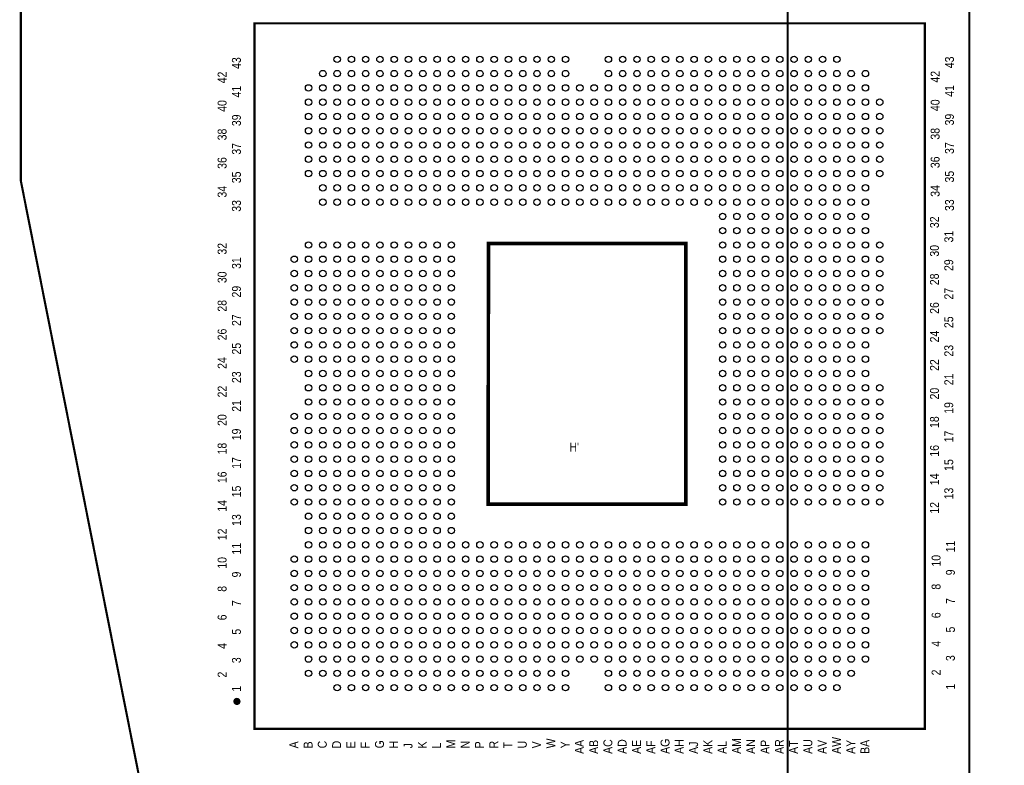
# Model space of a CAD drawing. Extents: x -11 to 330, y 0 to 334.
# Tile 7 of 16: x 105 to 176, y 59 to 113. Entities that reach past the tile are written whole.
import ezdxf

# ---------------------------------------------------------------- set-up
doc = ezdxf.new("R2010")
doc.units = 0
for name, color, linetype in [('BOARD_GEOMETRY_SILKSCREEN_TOP', 1, 'CONTINUOUS'), ('PACKAGE_GEOMETRY_SILKSCREEN_TOP', 3, 'CONTINUOUS'), ('PIN_TOP', 4, 'CONTINUOUS')]:
    doc.layers.add(name, color=color, linetype=linetype)

msp = doc.modelspace()

# ---------------------------------------------------------------- linework, layer by layer
at = {"layer": 'PACKAGE_GEOMETRY_SILKSCREEN_TOP'}
for points, const_width in [([(160.124648, 132.475986), (250.374658, 132.475986), (250.374658, 42.225976), (160.124648, 42.225976)], 0.1524), ([(173.047914, 87.35314), (173.047914, 123.55322), (118.647718, 123.55322), (118.647718, 116.33327), (105.557828, 116.33327), (105.557828, 101.08311), (115.647724, 50.253138), (173.047914, 50.253138)], 0.1524), ([(169.885614, 62.070742), (122.184414, 62.070742), (122.184414, 112.261142), (169.885614, 112.261142)], 0.1524), ([(152.883616, 78.05674), (152.883616, 96.59874), (138.837416, 96.59874), (138.812016, 78.05674)], 0.254)]:
    msp.add_lwpolyline(points, close=True, dxfattribs=dict(at, const_width=const_width))
msp.add_lwpolyline([(160.124648, 132.475986), (250.374658, 132.475986), (250.374658, 42.225976), (160.124648, 42.225976)], close=True, dxfattribs=at)
at = {"layer": 'PACKAGE_GEOMETRY_SILKSCREEN_TOP', "const_width": 0.249936}
msp.add_lwpolyline([(120.939814, 64.151002, 1), (120.939814, 63.890906, 1)], format="xyb", close=True, dxfattribs=at)
at = {"layer": 'PIN_TOP'}
for centre in [(128.067816, 109.70514), (129.083816, 109.70514), (130.099816, 109.70514), (131.115816, 109.70514), (132.131816, 109.70514), (133.147816, 109.70514), (134.163816, 109.70514), (135.179816, 109.70514), (136.195816, 109.70514), (137.211816, 109.70514), (138.227816, 109.70514), (139.243816, 109.70514), (140.259816, 109.70514), (141.275816, 109.70514), (142.291816, 109.70514), (143.307816, 109.70514), (144.323816, 109.70514), (147.371816, 109.70514), (148.387816, 109.70514), (149.403816, 109.70514), (150.419816, 109.70514), (151.435816, 109.70514), (152.451816, 109.70514), (153.467816, 109.70514), (154.483816, 109.70514), (155.499816, 109.70514), (156.515816, 109.70514), (157.531816, 109.70514), (158.547816, 109.70514), (159.563816, 109.70514), (160.579816, 109.70514), (161.595816, 109.70514), (162.611816, 109.70514), (163.627816, 109.70514), (127.051816, 108.68914), (128.067816, 108.68914), (129.083816, 108.68914), (130.099816, 108.68914), (131.115816, 108.68914), (132.131816, 108.68914), (133.147816, 108.68914), (134.163816, 108.68914), (135.179816, 108.68914), (136.195816, 108.68914), (137.211816, 108.68914), (138.227816, 108.68914), (139.243816, 108.68914), (140.259816, 108.68914), (141.275816, 108.68914), (142.291816, 108.68914), (143.307816, 108.68914), (144.323816, 108.68914), (147.371816, 108.68914), (148.387816, 108.68914), (149.403816, 108.68914), (150.419816, 108.68914), (151.435816, 108.68914), (152.451816, 108.68914), (153.467816, 108.68914), (154.483816, 108.68914), (155.499816, 108.68914), (156.515816, 108.68914), (157.531816, 108.68914), (158.547816, 108.68914), (159.563816, 108.68914), (160.579816, 108.68914), (161.595816, 108.68914), (162.611816, 108.68914), (163.627816, 108.68914), (164.643816, 108.68914), (165.659816, 108.68914), (126.035816, 107.67314), (127.051816, 107.67314), (128.067816, 107.67314), (129.083816, 107.67314), (130.099816, 107.67314), (131.115816, 107.67314), (132.131816, 107.67314), (133.147816, 107.67314), (134.163816, 107.67314), (135.179816, 107.67314), (136.195816, 107.67314), (137.211816, 107.67314), (138.227816, 107.67314), (139.243816, 107.67314), (140.259816, 107.67314), (141.275816, 107.67314), (142.291816, 107.67314), (143.307816, 107.67314), (144.323816, 107.67314), (145.339816, 107.67314), (146.355816, 107.67314), (147.371816, 107.67314), (148.387816, 107.67314), (149.403816, 107.67314), (150.419816, 107.67314), (151.435816, 107.67314), (152.451816, 107.67314), (153.467816, 107.67314), (154.483816, 107.67314), (155.499816, 107.67314), (156.515816, 107.67314), (157.531816, 107.67314), (158.547816, 107.67314), (159.563816, 107.67314), (160.579816, 107.67314), (161.595816, 107.67314), (162.611816, 107.67314), (163.627816, 107.67314), (164.643816, 107.67314), (165.659816, 107.67314), (126.035816, 106.65714), (127.051816, 106.65714), (128.067816, 106.65714), (129.083816, 106.65714), (130.099816, 106.65714), (131.115816, 106.65714), (132.131816, 106.65714), (133.147816, 106.65714), (134.163816, 106.65714), (135.179816, 106.65714), (136.195816, 106.65714), (137.211816, 106.65714), (138.227816, 106.65714), (139.243816, 106.65714), (140.259816, 106.65714), (141.275816, 106.65714), (142.291816, 106.65714), (143.307816, 106.65714), (144.323816, 106.65714), (145.339816, 106.65714), (146.355816, 106.65714), (147.371816, 106.65714), (148.387816, 106.65714), (149.403816, 106.65714), (150.419816, 106.65714), (151.435816, 106.65714), (152.451816, 106.65714), (153.467816, 106.65714), (154.483816, 106.65714), (155.499816, 106.65714), (156.515816, 106.65714), (157.531816, 106.65714), (158.547816, 106.65714), (159.563816, 106.65714), (160.579816, 106.65714), (161.595816, 106.65714), (162.611816, 106.65714), (163.627816, 106.65714), (164.643816, 106.65714), (165.659816, 106.65714), (166.675816, 106.65714), (126.035816, 105.64114), (127.051816, 105.64114), (128.067816, 105.64114), (129.083816, 105.64114), (130.099816, 105.64114), (131.115816, 105.64114), (132.131816, 105.64114), (133.147816, 105.64114), (134.163816, 105.64114), (135.179816, 105.64114), (136.195816, 105.64114), (137.211816, 105.64114), (138.227816, 105.64114), (139.243816, 105.64114), (140.259816, 105.64114), (141.275816, 105.64114), (142.291816, 105.64114), (143.307816, 105.64114), (144.323816, 105.64114), (145.339816, 105.64114), (146.355816, 105.64114), (147.371816, 105.64114), (148.387816, 105.64114), (149.403816, 105.64114), (150.419816, 105.64114), (151.435816, 105.64114), (152.451816, 105.64114), (153.467816, 105.64114), (154.483816, 105.64114), (155.499816, 105.64114), (156.515816, 105.64114), (157.531816, 105.64114), (158.547816, 105.64114), (159.563816, 105.64114), (160.579816, 105.64114), (161.595816, 105.64114), (162.611816, 105.64114), (163.627816, 105.64114), (164.643816, 105.64114), (165.659816, 105.64114), (166.675816, 105.64114), (126.035816, 104.62514), (127.051816, 104.62514), (128.067816, 104.62514), (129.083816, 104.62514), (130.099816, 104.62514), (131.115816, 104.62514), (132.131816, 104.62514), (133.147816, 104.62514), (134.163816, 104.62514), (135.179816, 104.62514), (136.195816, 104.62514), (137.211816, 104.62514), (138.227816, 104.62514), (139.243816, 104.62514), (140.259816, 104.62514), (141.275816, 104.62514), (142.291816, 104.62514), (143.307816, 104.62514), (144.323816, 104.62514), (145.339816, 104.62514), (146.355816, 104.62514), (147.371816, 104.62514), (148.387816, 104.62514), (149.403816, 104.62514), (150.419816, 104.62514), (151.435816, 104.62514), (152.451816, 104.62514), (153.467816, 104.62514), (154.483816, 104.62514), (155.499816, 104.62514), (156.515816, 104.62514), (157.531816, 104.62514), (158.547816, 104.62514), (159.563816, 104.62514), (160.579816, 104.62514), (161.595816, 104.62514), (162.611816, 104.62514), (163.627816, 104.62514), (164.643816, 104.62514), (165.659816, 104.62514), (166.675816, 104.62514), (126.035816, 103.60914), (127.051816, 103.60914), (128.067816, 103.60914), (129.083816, 103.60914), (130.099816, 103.60914), (131.115816, 103.60914), (132.131816, 103.60914), (133.147816, 103.60914), (134.163816, 103.60914), (135.179816, 103.60914), (136.195816, 103.60914), (137.211816, 103.60914), (138.227816, 103.60914), (139.243816, 103.60914), (140.259816, 103.60914), (141.275816, 103.60914), (142.291816, 103.60914), (143.307816, 103.60914), (144.323816, 103.60914), (145.339816, 103.60914), (146.355816, 103.60914), (147.371816, 103.60914), (148.387816, 103.60914), (149.403816, 103.60914), (150.419816, 103.60914), (151.435816, 103.60914), (152.451816, 103.60914), (153.467816, 103.60914), (154.483816, 103.60914), (155.499816, 103.60914), (156.515816, 103.60914), (157.531816, 103.60914), (158.547816, 103.60914), (159.563816, 103.60914), (160.579816, 103.60914), (161.595816, 103.60914), (162.611816, 103.60914), (163.627816, 103.60914), (164.643816, 103.60914), (165.659816, 103.60914), (166.675816, 103.60914), (126.035816, 102.59314), (127.051816, 102.59314), (128.067816, 102.59314), (129.083816, 102.59314), (130.099816, 102.59314), (131.115816, 102.59314), (132.131816, 102.59314), (133.147816, 102.59314), (134.163816, 102.59314), (135.179816, 102.59314), (136.195816, 102.59314), (137.211816, 102.59314), (138.227816, 102.59314), (139.243816, 102.59314), (140.259816, 102.59314), (141.275816, 102.59314), (142.291816, 102.59314), (143.307816, 102.59314), (144.323816, 102.59314), (145.339816, 102.59314), (146.355816, 102.59314), (147.371816, 102.59314), (148.387816, 102.59314), (149.403816, 102.59314), (150.419816, 102.59314), (151.435816, 102.59314), (152.451816, 102.59314), (153.467816, 102.59314), (154.483816, 102.59314), (155.499816, 102.59314), (156.515816, 102.59314), (157.531816, 102.59314), (158.547816, 102.59314), (159.563816, 102.59314), (160.579816, 102.59314), (161.595816, 102.59314), (162.611816, 102.59314), (163.627816, 102.59314), (164.643816, 102.59314), (165.659816, 102.59314), (166.675816, 102.59314), (126.035816, 101.57714), (127.051816, 101.57714), (128.067816, 101.57714), (129.083816, 101.57714), (130.099816, 101.57714), (131.115816, 101.57714), (132.131816, 101.57714), (133.147816, 101.57714), (134.163816, 101.57714), (135.179816, 101.57714), (136.195816, 101.57714), (137.211816, 101.57714), (138.227816, 101.57714), (139.243816, 101.57714), (140.259816, 101.57714), (141.275816, 101.57714), (142.291816, 101.57714), (143.307816, 101.57714), (144.323816, 101.57714), (145.339816, 101.57714), (146.355816, 101.57714), (147.371816, 101.57714), (148.387816, 101.57714), (149.403816, 101.57714), (150.419816, 101.57714), (151.435816, 101.57714), (152.451816, 101.57714), (153.467816, 101.57714), (154.483816, 101.57714), (155.499816, 101.57714), (156.515816, 101.57714), (157.531816, 101.57714), (158.547816, 101.57714), (159.563816, 101.57714), (160.579816, 101.57714), (161.595816, 101.57714), (162.611816, 101.57714), (163.627816, 101.57714), (164.643816, 101.57714), (165.659816, 101.57714), (166.675816, 101.57714), (127.051816, 100.56114), (128.067816, 100.56114), (129.083816, 100.56114), (130.099816, 100.56114), (131.115816, 100.56114), (132.131816, 100.56114), (133.147816, 100.56114), (134.163816, 100.56114), (135.179816, 100.56114), (136.195816, 100.56114), (137.211816, 100.56114), (138.227816, 100.56114), (139.243816, 100.56114), (140.259816, 100.56114), (141.275816, 100.56114), (142.291816, 100.56114), (143.307816, 100.56114), (144.323816, 100.56114), (145.339816, 100.56114), (146.355816, 100.56114), (147.371816, 100.56114), (148.387816, 100.56114), (149.403816, 100.56114), (150.419816, 100.56114), (151.435816, 100.56114), (152.451816, 100.56114), (153.467816, 100.56114), (154.483816, 100.56114), (155.499816, 100.56114), (156.515816, 100.56114), (157.531816, 100.56114), (158.547816, 100.56114), (159.563816, 100.56114), (160.579816, 100.56114), (161.595816, 100.56114), (162.611816, 100.56114), (163.627816, 100.56114), (164.643816, 100.56114), (165.659816, 100.56114), (127.051816, 99.54514), (128.067816, 99.54514), (129.083816, 99.54514), (130.099816, 99.54514), (131.115816, 99.54514), (132.131816, 99.54514), (133.147816, 99.54514), (134.163816, 99.54514), (135.179816, 99.54514), (136.195816, 99.54514), (137.211816, 99.54514), (138.227816, 99.54514), (139.243816, 99.54514), (140.259816, 99.54514), (141.275816, 99.54514), (142.291816, 99.54514), (143.307816, 99.54514), (144.323816, 99.54514), (145.339816, 99.54514), (146.355816, 99.54514), (147.371816, 99.54514), (148.387816, 99.54514), (149.403816, 99.54514), (150.419816, 99.54514), (151.435816, 99.54514), (152.451816, 99.54514), (153.467816, 99.54514), (154.483816, 99.54514), (155.499816, 99.54514), (156.515816, 99.54514), (157.531816, 99.54514), (158.547816, 99.54514), (159.563816, 99.54514), (160.579816, 99.54514), (161.595816, 99.54514), (162.611816, 99.54514), (163.627816, 99.54514), (164.643816, 99.54514), (165.659816, 99.54514), (155.499816, 98.52914), (156.515816, 98.52914), (157.531816, 98.52914), (158.547816, 98.52914), (159.563816, 98.52914), (160.579816, 98.52914), (161.595816, 98.52914), (162.611816, 98.52914), (163.627816, 98.52914), (164.643816, 98.52914), (165.659816, 98.52914), (155.499816, 97.51314), (156.515816, 97.51314), (157.531816, 97.51314), (158.547816, 97.51314), (159.563816, 97.51314), (160.579816, 97.51314), (161.595816, 97.51314), (162.611816, 97.51314), (163.627816, 97.51314), (164.643816, 97.51314), (165.659816, 97.51314), (126.035816, 96.49714), (127.051816, 96.49714), (128.067816, 96.49714), (129.083816, 96.49714), (130.099816, 96.49714), (131.115816, 96.49714), (132.131816, 96.49714), (133.147816, 96.49714), (134.163816, 96.49714), (135.179816, 96.49714), (136.195816, 96.49714), (155.499816, 96.49714), (156.515816, 96.49714), (157.531816, 96.49714), (158.547816, 96.49714), (159.563816, 96.49714), (160.579816, 96.49714), (161.595816, 96.49714), (162.611816, 96.49714), (163.627816, 96.49714), (164.643816, 96.49714), (165.659816, 96.49714), (166.675816, 96.49714), (125.019816, 95.48114), (126.035816, 95.48114), (127.051816, 95.48114), (128.067816, 95.48114), (129.083816, 95.48114), (130.099816, 95.48114), (131.115816, 95.48114), (132.131816, 95.48114), (133.147816, 95.48114), (134.163816, 95.48114), (135.179816, 95.48114), (136.195816, 95.48114), (155.499816, 95.48114), (156.515816, 95.48114), (157.531816, 95.48114), (158.547816, 95.48114), (159.563816, 95.48114), (160.579816, 95.48114), (161.595816, 95.48114), (162.611816, 95.48114), (163.627816, 95.48114), (164.643816, 95.48114), (165.659816, 95.48114), (166.675816, 95.48114), (125.019816, 94.46514), (126.035816, 94.46514), (127.051816, 94.46514), (128.067816, 94.46514), (129.083816, 94.46514), (130.099816, 94.46514), (131.115816, 94.46514), (132.131816, 94.46514), (133.147816, 94.46514), (134.163816, 94.46514), (135.179816, 94.46514), (136.195816, 94.46514), (155.499816, 94.46514), (156.515816, 94.46514), (157.531816, 94.46514), (158.547816, 94.46514), (159.563816, 94.46514), (160.579816, 94.46514), (161.595816, 94.46514), (162.611816, 94.46514), (163.627816, 94.46514), (164.643816, 94.46514), (165.659816, 94.46514), (166.675816, 94.46514), (125.019816, 93.44914), (126.035816, 93.44914), (127.051816, 93.44914), (128.067816, 93.44914), (129.083816, 93.44914), (130.099816, 93.44914), (131.115816, 93.44914), (132.131816, 93.44914), (133.147816, 93.44914), (134.163816, 93.44914), (135.179816, 93.44914), (136.195816, 93.44914), (155.499816, 93.44914), (156.515816, 93.44914), (157.531816, 93.44914), (158.547816, 93.44914), (159.563816, 93.44914), (160.579816, 93.44914), (161.595816, 93.44914), (162.611816, 93.44914), (163.627816, 93.44914), (164.643816, 93.44914), (165.659816, 93.44914), (166.675816, 93.44914), (125.019816, 92.43314), (126.035816, 92.43314), (127.051816, 92.43314), (128.067816, 92.43314), (129.083816, 92.43314), (130.099816, 92.43314), (131.115816, 92.43314), (132.131816, 92.43314), (133.147816, 92.43314), (134.163816, 92.43314), (135.179816, 92.43314), (136.195816, 92.43314), (155.499816, 92.43314), (156.515816, 92.43314), (157.531816, 92.43314), (158.547816, 92.43314), (159.563816, 92.43314), (160.579816, 92.43314), (161.595816, 92.43314), (162.611816, 92.43314), (163.627816, 92.43314), (164.643816, 92.43314), (165.659816, 92.43314), (166.675816, 92.43314), (125.019816, 91.41714), (126.035816, 91.41714), (127.051816, 91.41714), (128.067816, 91.41714), (129.083816, 91.41714), (130.099816, 91.41714), (131.115816, 91.41714), (132.131816, 91.41714), (133.147816, 91.41714), (134.163816, 91.41714), (135.179816, 91.41714), (136.195816, 91.41714), (155.499816, 91.41714), (156.515816, 91.41714), (157.531816, 91.41714), (158.547816, 91.41714), (159.563816, 91.41714), (160.579816, 91.41714), (161.595816, 91.41714), (162.611816, 91.41714), (163.627816, 91.41714), (164.643816, 91.41714), (165.659816, 91.41714), (166.675816, 91.41714), (125.019816, 90.40114), (126.035816, 90.40114), (127.051816, 90.40114), (128.067816, 90.40114), (129.083816, 90.40114), (130.099816, 90.40114), (131.115816, 90.40114), (132.131816, 90.40114), (133.147816, 90.40114), (134.163816, 90.40114), (135.179816, 90.40114), (136.195816, 90.40114), (155.499816, 90.40114), (156.515816, 90.40114), (157.531816, 90.40114), (158.547816, 90.40114), (159.563816, 90.40114), (160.579816, 90.40114), (161.595816, 90.40114), (162.611816, 90.40114), (163.627816, 90.40114), (164.643816, 90.40114), (165.659816, 90.40114), (166.675816, 90.40114), (125.019816, 89.38514), (126.035816, 89.38514), (127.051816, 89.38514), (128.067816, 89.38514), (129.083816, 89.38514), (130.099816, 89.38514), (131.115816, 89.38514), (132.131816, 89.38514), (133.147816, 89.38514), (134.163816, 89.38514), (135.179816, 89.38514), (136.195816, 89.38514), (155.499816, 89.38514), (156.515816, 89.38514), (157.531816, 89.38514), (158.547816, 89.38514), (159.563816, 89.38514), (160.579816, 89.38514), (161.595816, 89.38514), (162.611816, 89.38514), (163.627816, 89.38514), (164.643816, 89.38514), (165.659816, 89.38514), (125.019816, 88.36914), (126.035816, 88.36914), (127.051816, 88.36914), (128.067816, 88.36914), (129.083816, 88.36914), (130.099816, 88.36914), (131.115816, 88.36914), (132.131816, 88.36914), (133.147816, 88.36914), (134.163816, 88.36914), (135.179816, 88.36914), (136.195816, 88.36914), (155.499816, 88.36914), (156.515816, 88.36914), (157.531816, 88.36914), (158.547816, 88.36914), (159.563816, 88.36914), (160.579816, 88.36914), (161.595816, 88.36914), (162.611816, 88.36914), (163.627816, 88.36914), (164.643816, 88.36914), (165.659816, 88.36914), (126.035816, 87.35314), (127.051816, 87.35314), (128.067816, 87.35314), (129.083816, 87.35314), (130.099816, 87.35314), (131.115816, 87.35314), (132.131816, 87.35314), (133.147816, 87.35314), (134.163816, 87.35314), (135.179816, 87.35314), (136.195816, 87.35314), (155.499816, 87.35314), (156.515816, 87.35314), (157.531816, 87.35314), (158.547816, 87.35314), (159.563816, 87.35314), (160.579816, 87.35314), (161.595816, 87.35314), (162.611816, 87.35314), (163.627816, 87.35314), (164.643816, 87.35314), (165.659816, 87.35314), (126.035816, 86.33714), (127.051816, 86.33714), (128.067816, 86.33714), (129.083816, 86.33714), (130.099816, 86.33714), (131.115816, 86.33714), (132.131816, 86.33714), (133.147816, 86.33714), (134.163816, 86.33714), (135.179816, 86.33714), (136.195816, 86.33714), (155.499816, 86.33714), (156.515816, 86.33714), (157.531816, 86.33714), (158.547816, 86.33714), (159.563816, 86.33714), (160.579816, 86.33714), (161.595816, 86.33714), (162.611816, 86.33714), (163.627816, 86.33714), (164.643816, 86.33714), (165.659816, 86.33714), (166.675816, 86.33714), (126.035816, 85.32114), (127.051816, 85.32114), (128.067816, 85.32114), (129.083816, 85.32114), (130.099816, 85.32114), (131.115816, 85.32114), (132.131816, 85.32114), (133.147816, 85.32114), (134.163816, 85.32114), (135.179816, 85.32114), (136.195816, 85.32114), (155.499816, 85.32114), (156.515816, 85.32114), (157.531816, 85.32114), (158.547816, 85.32114), (159.563816, 85.32114), (160.579816, 85.32114), (161.595816, 85.32114), (162.611816, 85.32114), (163.627816, 85.32114), (164.643816, 85.32114), (165.659816, 85.32114), (166.675816, 85.32114), (125.019816, 84.30514), (126.035816, 84.30514), (127.051816, 84.30514), (128.067816, 84.30514), (129.083816, 84.30514), (130.099816, 84.30514), (131.115816, 84.30514), (132.131816, 84.30514), (133.147816, 84.30514), (134.163816, 84.30514), (135.179816, 84.30514), (136.195816, 84.30514), (155.499816, 84.30514), (156.515816, 84.30514), (157.531816, 84.30514), (158.547816, 84.30514), (159.563816, 84.30514), (160.579816, 84.30514), (161.595816, 84.30514), (162.611816, 84.30514), (163.627816, 84.30514), (164.643816, 84.30514), (165.659816, 84.30514), (166.675816, 84.30514), (125.019816, 83.28914), (126.035816, 83.28914), (127.051816, 83.28914), (128.067816, 83.28914), (129.083816, 83.28914), (130.099816, 83.28914), (131.115816, 83.28914), (132.131816, 83.28914), (133.147816, 83.28914), (134.163816, 83.28914), (135.179816, 83.28914), (136.195816, 83.28914), (155.499816, 83.28914), (156.515816, 83.28914), (157.531816, 83.28914), (158.547816, 83.28914), (159.563816, 83.28914), (160.579816, 83.28914), (161.595816, 83.28914), (162.611816, 83.28914), (163.627816, 83.28914), (164.643816, 83.28914), (165.659816, 83.28914), (166.675816, 83.28914), (125.019816, 82.27314), (126.035816, 82.27314), (127.051816, 82.27314), (128.067816, 82.27314), (129.083816, 82.27314), (130.099816, 82.27314), (131.115816, 82.27314), (132.131816, 82.27314), (133.147816, 82.27314), (134.163816, 82.27314), (135.179816, 82.27314), (136.195816, 82.27314), (155.499816, 82.27314), (156.515816, 82.27314), (157.531816, 82.27314), (158.547816, 82.27314), (159.563816, 82.27314), (160.579816, 82.27314), (161.595816, 82.27314), (162.611816, 82.27314), (163.627816, 82.27314), (164.643816, 82.27314), (165.659816, 82.27314), (166.675816, 82.27314), (125.019816, 81.25714), (126.035816, 81.25714), (127.051816, 81.25714), (128.067816, 81.25714), (129.083816, 81.25714), (130.099816, 81.25714), (131.115816, 81.25714), (132.131816, 81.25714), (133.147816, 81.25714), (134.163816, 81.25714), (135.179816, 81.25714), (136.195816, 81.25714), (155.499816, 81.25714), (156.515816, 81.25714), (157.531816, 81.25714), (158.547816, 81.25714), (159.563816, 81.25714), (160.579816, 81.25714), (161.595816, 81.25714), (162.611816, 81.25714), (163.627816, 81.25714), (164.643816, 81.25714), (165.659816, 81.25714), (166.675816, 81.25714), (125.019816, 80.24114), (126.035816, 80.24114), (127.051816, 80.24114), (128.067816, 80.24114), (129.083816, 80.24114), (130.099816, 80.24114), (131.115816, 80.24114), (132.131816, 80.24114), (133.147816, 80.24114), (134.163816, 80.24114), (135.179816, 80.24114), (136.195816, 80.24114), (155.499816, 80.24114), (156.515816, 80.24114), (157.531816, 80.24114), (158.547816, 80.24114), (159.563816, 80.24114), (160.579816, 80.24114), (161.595816, 80.24114), (162.611816, 80.24114), (163.627816, 80.24114), (164.643816, 80.24114), (165.659816, 80.24114), (166.675816, 80.24114), (125.019816, 79.22514), (126.035816, 79.22514), (127.051816, 79.22514), (128.067816, 79.22514), (129.083816, 79.22514), (130.099816, 79.22514), (131.115816, 79.22514), (132.131816, 79.22514), (133.147816, 79.22514), (134.163816, 79.22514), (135.179816, 79.22514), (136.195816, 79.22514), (155.499816, 79.22514), (156.515816, 79.22514), (157.531816, 79.22514), (158.547816, 79.22514), (159.563816, 79.22514), (160.579816, 79.22514), (161.595816, 79.22514), (162.611816, 79.22514), (163.627816, 79.22514), (164.643816, 79.22514), (165.659816, 79.22514), (166.675816, 79.22514), (125.019816, 78.20914), (126.035816, 78.20914), (127.051816, 78.20914), (128.067816, 78.20914), (129.083816, 78.20914), (130.099816, 78.20914), (131.115816, 78.20914), (132.131816, 78.20914), (133.147816, 78.20914), (134.163816, 78.20914), (135.179816, 78.20914), (136.195816, 78.20914), (155.499816, 78.20914), (156.515816, 78.20914), (157.531816, 78.20914), (158.547816, 78.20914), (159.563816, 78.20914), (160.579816, 78.20914), (161.595816, 78.20914), (162.611816, 78.20914), (163.627816, 78.20914), (164.643816, 78.20914), (165.659816, 78.20914), (166.675816, 78.20914), (126.035816, 77.19314), (127.051816, 77.19314), (128.067816, 77.19314), (129.083816, 77.19314), (130.099816, 77.19314), (131.115816, 77.19314), (132.131816, 77.19314), (133.147816, 77.19314), (134.163816, 77.19314), (135.179816, 77.19314), (136.195816, 77.19314), (126.035816, 76.17714), (127.051816, 76.17714), (128.067816, 76.17714), (129.083816, 76.17714), (130.099816, 76.17714), (131.115816, 76.17714), (132.131816, 76.17714), (133.147816, 76.17714), (134.163816, 76.17714), (135.179816, 76.17714), (136.195816, 76.17714), (126.035816, 75.16114), (127.051816, 75.16114), (128.067816, 75.16114), (129.083816, 75.16114), (130.099816, 75.16114), (131.115816, 75.16114), (132.131816, 75.16114), (133.147816, 75.16114), (134.163816, 75.16114), (135.179816, 75.16114), (136.195816, 75.16114), (137.211816, 75.16114), (138.227816, 75.16114), (139.243816, 75.16114), (140.259816, 75.16114), (141.275816, 75.16114), (142.291816, 75.16114), (143.307816, 75.16114), (144.323816, 75.16114), (145.339816, 75.16114), (146.355816, 75.16114), (147.371816, 75.16114), (148.387816, 75.16114), (149.403816, 75.16114), (150.419816, 75.16114), (151.435816, 75.16114), (152.451816, 75.16114), (153.467816, 75.16114), (154.483816, 75.16114), (155.499816, 75.16114), (156.515816, 75.16114), (157.531816, 75.16114), (158.547816, 75.16114), (159.563816, 75.16114), (160.579816, 75.16114), (161.595816, 75.16114), (162.611816, 75.16114), (163.627816, 75.16114), (164.643816, 75.16114), (165.659816, 75.16114), (125.019816, 74.14514), (126.035816, 74.14514), (127.051816, 74.14514), (128.067816, 74.14514), (129.083816, 74.14514), (130.099816, 74.14514), (131.115816, 74.14514), (132.131816, 74.14514), (133.147816, 74.14514), (134.163816, 74.14514), (135.179816, 74.14514), (136.195816, 74.14514), (137.211816, 74.14514), (138.227816, 74.14514), (139.243816, 74.14514), (140.259816, 74.14514), (141.275816, 74.14514), (142.291816, 74.14514), (143.307816, 74.14514), (144.323816, 74.14514), (145.339816, 74.14514), (146.355816, 74.14514), (147.371816, 74.14514), (148.387816, 74.14514), (149.403816, 74.14514), (150.419816, 74.14514), (151.435816, 74.14514), (152.451816, 74.14514), (153.467816, 74.14514), (154.483816, 74.14514), (155.499816, 74.14514), (156.515816, 74.14514), (157.531816, 74.14514), (158.547816, 74.14514), (159.563816, 74.14514), (160.579816, 74.14514), (161.595816, 74.14514), (162.611816, 74.14514), (163.627816, 74.14514), (164.643816, 74.14514), (165.659816, 74.14514), (125.019816, 73.12914), (126.035816, 73.12914), (127.051816, 73.12914), (128.067816, 73.12914), (129.083816, 73.12914), (130.099816, 73.12914), (131.115816, 73.12914), (132.131816, 73.12914), (133.147816, 73.12914), (134.163816, 73.12914), (135.179816, 73.12914), (136.195816, 73.12914), (137.211816, 73.12914), (138.227816, 73.12914), (139.243816, 73.12914), (140.259816, 73.12914), (141.275816, 73.12914), (142.291816, 73.12914), (143.307816, 73.12914), (144.323816, 73.12914), (145.339816, 73.12914), (146.355816, 73.12914), (147.371816, 73.12914), (148.387816, 73.12914), (149.403816, 73.12914), (150.419816, 73.12914), (151.435816, 73.12914), (152.451816, 73.12914), (153.467816, 73.12914), (154.483816, 73.12914), (155.499816, 73.12914), (156.515816, 73.12914), (157.531816, 73.12914), (158.547816, 73.12914), (159.563816, 73.12914), (160.579816, 73.12914), (161.595816, 73.12914), (162.611816, 73.12914), (163.627816, 73.12914), (164.643816, 73.12914), (165.659816, 73.12914), (125.019816, 72.11314), (126.035816, 72.11314), (127.051816, 72.11314), (128.067816, 72.11314), (129.083816, 72.11314), (130.099816, 72.11314), (131.115816, 72.11314), (132.131816, 72.11314), (133.147816, 72.11314), (134.163816, 72.11314), (135.179816, 72.11314), (136.195816, 72.11314), (137.211816, 72.11314), (138.227816, 72.11314), (139.243816, 72.11314), (140.259816, 72.11314), (141.275816, 72.11314), (142.291816, 72.11314), (143.307816, 72.11314), (144.323816, 72.11314), (145.339816, 72.11314), (146.355816, 72.11314), (147.371816, 72.11314), (148.387816, 72.11314), (149.403816, 72.11314), (150.419816, 72.11314), (151.435816, 72.11314), (152.451816, 72.11314), (153.467816, 72.11314), (154.483816, 72.11314), (155.499816, 72.11314), (156.515816, 72.11314), (157.531816, 72.11314), (158.547816, 72.11314), (159.563816, 72.11314), (160.579816, 72.11314), (161.595816, 72.11314), (162.611816, 72.11314), (163.627816, 72.11314), (164.643816, 72.11314), (165.659816, 72.11314), (125.019816, 71.09714), (126.035816, 71.09714), (127.051816, 71.09714), (128.067816, 71.09714), (129.083816, 71.09714), (130.099816, 71.09714), (131.115816, 71.09714), (132.131816, 71.09714), (133.147816, 71.09714), (134.163816, 71.09714), (135.179816, 71.09714), (136.195816, 71.09714), (137.211816, 71.09714), (138.227816, 71.09714), (139.243816, 71.09714), (140.259816, 71.09714), (141.275816, 71.09714), (142.291816, 71.09714), (143.307816, 71.09714), (144.323816, 71.09714), (145.339816, 71.09714), (146.355816, 71.09714), (147.371816, 71.09714), (148.387816, 71.09714), (149.403816, 71.09714), (150.419816, 71.09714), (151.435816, 71.09714), (152.451816, 71.09714), (153.467816, 71.09714), (154.483816, 71.09714), (155.499816, 71.09714), (156.515816, 71.09714), (157.531816, 71.09714), (158.547816, 71.09714), (159.563816, 71.09714), (160.579816, 71.09714), (161.595816, 71.09714), (162.611816, 71.09714), (163.627816, 71.09714), (164.643816, 71.09714), (165.659816, 71.09714), (125.019816, 70.08114), (126.035816, 70.08114), (127.051816, 70.08114), (128.067816, 70.08114), (129.083816, 70.08114), (130.099816, 70.08114), (131.115816, 70.08114), (132.131816, 70.08114), (133.147816, 70.08114), (134.163816, 70.08114), (135.179816, 70.08114), (136.195816, 70.08114), (137.211816, 70.08114), (138.227816, 70.08114), (139.243816, 70.08114), (140.259816, 70.08114), (141.275816, 70.08114), (142.291816, 70.08114), (143.307816, 70.08114), (144.323816, 70.08114), (145.339816, 70.08114), (146.355816, 70.08114), (147.371816, 70.08114), (148.387816, 70.08114), (149.403816, 70.08114), (150.419816, 70.08114), (151.435816, 70.08114), (152.451816, 70.08114), (153.467816, 70.08114), (154.483816, 70.08114), (155.499816, 70.08114), (156.515816, 70.08114), (157.531816, 70.08114), (158.547816, 70.08114), (159.563816, 70.08114), (160.579816, 70.08114), (161.595816, 70.08114), (162.611816, 70.08114), (163.627816, 70.08114), (164.643816, 70.08114), (165.659816, 70.08114), (125.019816, 69.06514), (126.035816, 69.06514), (127.051816, 69.06514), (128.067816, 69.06514), (129.083816, 69.06514), (130.099816, 69.06514), (131.115816, 69.06514), (132.131816, 69.06514), (133.147816, 69.06514), (134.163816, 69.06514), (135.179816, 69.06514), (136.195816, 69.06514), (137.211816, 69.06514), (138.227816, 69.06514), (139.243816, 69.06514), (140.259816, 69.06514), (141.275816, 69.06514), (142.291816, 69.06514), (143.307816, 69.06514), (144.323816, 69.06514), (145.339816, 69.06514), (146.355816, 69.06514), (147.371816, 69.06514), (148.387816, 69.06514), (149.403816, 69.06514), (150.419816, 69.06514), (151.435816, 69.06514), (152.451816, 69.06514), (153.467816, 69.06514), (154.483816, 69.06514), (155.499816, 69.06514), (156.515816, 69.06514), (157.531816, 69.06514), (158.547816, 69.06514), (159.563816, 69.06514), (160.579816, 69.06514), (161.595816, 69.06514), (162.611816, 69.06514), (163.627816, 69.06514), (164.643816, 69.06514), (165.659816, 69.06514), (125.019816, 68.04914), (126.035816, 68.04914), (127.051816, 68.04914), (128.067816, 68.04914), (129.083816, 68.04914), (130.099816, 68.04914), (131.115816, 68.04914), (132.131816, 68.04914), (133.147816, 68.04914), (134.163816, 68.04914), (135.179816, 68.04914), (136.195816, 68.04914), (137.211816, 68.04914), (138.227816, 68.04914), (139.243816, 68.04914), (140.259816, 68.04914), (141.275816, 68.04914), (142.291816, 68.04914), (143.307816, 68.04914), (144.323816, 68.04914), (145.339816, 68.04914), (146.355816, 68.04914), (147.371816, 68.04914), (148.387816, 68.04914), (149.403816, 68.04914), (150.419816, 68.04914), (151.435816, 68.04914), (152.451816, 68.04914), (153.467816, 68.04914), (154.483816, 68.04914), (155.499816, 68.04914), (156.515816, 68.04914), (157.531816, 68.04914), (158.547816, 68.04914), (159.563816, 68.04914), (160.579816, 68.04914), (161.595816, 68.04914), (162.611816, 68.04914), (163.627816, 68.04914), (164.643816, 68.04914), (165.659816, 68.04914), (126.035816, 67.03314), (127.051816, 67.03314), (128.067816, 67.03314), (129.083816, 67.03314), (130.099816, 67.03314), (131.115816, 67.03314), (132.131816, 67.03314), (133.147816, 67.03314), (134.163816, 67.03314), (135.179816, 67.03314), (136.195816, 67.03314), (137.211816, 67.03314), (138.227816, 67.03314), (139.243816, 67.03314), (140.259816, 67.03314), (141.275816, 67.03314), (142.291816, 67.03314), (143.307816, 67.03314), (144.323816, 67.03314), (145.339816, 67.03314), (146.355816, 67.03314), (147.371816, 67.03314), (148.387816, 67.03314), (149.403816, 67.03314), (150.419816, 67.03314), (151.435816, 67.03314), (152.451816, 67.03314), (153.467816, 67.03314), (154.483816, 67.03314), (155.499816, 67.03314), (156.515816, 67.03314), (157.531816, 67.03314), (158.547816, 67.03314), (159.563816, 67.03314), (160.579816, 67.03314), (161.595816, 67.03314), (162.611816, 67.03314), (163.627816, 67.03314), (164.643816, 67.03314), (165.659816, 67.03314), (126.035816, 66.01714), (127.051816, 66.01714), (128.067816, 66.01714), (129.083816, 66.01714), (130.099816, 66.01714), (131.115816, 66.01714), (132.131816, 66.01714), (133.147816, 66.01714), (134.163816, 66.01714), (135.179816, 66.01714), (136.195816, 66.01714), (137.211816, 66.01714), (138.227816, 66.01714), (139.243816, 66.01714), (140.259816, 66.01714), (141.275816, 66.01714), (142.291816, 66.01714), (143.307816, 66.01714), (144.323816, 66.01714), (147.371816, 66.01714), (148.387816, 66.01714), (149.403816, 66.01714), (150.419816, 66.01714), (151.435816, 66.01714), (152.451816, 66.01714), (153.467816, 66.01714), (154.483816, 66.01714), (155.499816, 66.01714), (156.515816, 66.01714), (157.531816, 66.01714), (158.547816, 66.01714), (159.563816, 66.01714), (160.579816, 66.01714), (161.595816, 66.01714), (162.611816, 66.01714), (163.627816, 66.01714), (164.643816, 66.01714), (128.067816, 65.00114), (129.083816, 65.00114), (130.099816, 65.00114), (131.115816, 65.00114), (132.131816, 65.00114), (133.147816, 65.00114), (134.163816, 65.00114), (135.179816, 65.00114), (136.195816, 65.00114), (137.211816, 65.00114), (138.227816, 65.00114), (139.243816, 65.00114), (140.259816, 65.00114), (141.275816, 65.00114), (142.291816, 65.00114), (143.307816, 65.00114), (144.323816, 65.00114), (147.371816, 65.00114), (148.387816, 65.00114), (149.403816, 65.00114), (150.419816, 65.00114), (151.435816, 65.00114), (152.451816, 65.00114), (153.467816, 65.00114), (154.483816, 65.00114), (155.499816, 65.00114), (156.515816, 65.00114), (157.531816, 65.00114), (158.547816, 65.00114), (159.563816, 65.00114), (160.579816, 65.00114), (161.595816, 65.00114), (162.611816, 65.00114), (163.627816, 65.00114)]:
    msp.add_circle(centre, 0.2286, dxfattribs=at)

# ---------------------------------------------------------------- texts
at = {"layer": 'BOARD_GEOMETRY_SILKSCREEN_TOP', "width": 0.88}
msp.add_text("H'", height=0.635, dxfattribs=at).set_placement((144.59712, 81.79816))
at = {"layer": 'PACKAGE_GEOMETRY_SILKSCREEN_TOP', "width": 0.88}
for s, p in [('43', (121.219976, 109.021118)), ('43', (171.955968, 109.071918)), ('42', (120.199912, 108.001054)), ('42', (170.935904, 108.052108)), ('41', (121.219976, 106.99115)), ('41', (171.955968, 107.04195)), ('40', (120.199912, 105.971086)), ('40', (170.935904, 106.02214)), ('39', (171.955968, 105.002076)), ('39', (121.219976, 104.951022)), ('38', (120.199912, 103.941118)), ('38', (170.935904, 103.991918)), ('37', (121.219976, 102.921054)), ('37', (171.955968, 102.972108)), ('36', (120.199912, 101.91115)), ('36', (170.935904, 101.96195)), ('35', (121.219976, 100.891086)), ('35', (171.955968, 100.94214)), ('34', (120.199912, 99.871022)), ('34', (170.935904, 99.922076)), ('33', (121.219976, 98.861118)), ('33', (171.955968, 98.911918)), ('32', (170.885866, 97.695004)), ('31', (171.904914, 96.67494)), ('32', (120.199912, 95.811086)), ('30', (170.885866, 95.665036)), ('31', (121.219976, 94.791022)), ('29', (171.904914, 94.644972)), ('30', (120.199912, 93.781118)), ('28', (170.885866, 93.635068)), ('29', (121.219976, 92.761054)), ('27', (171.904914, 92.615004)), ('28', (120.199912, 91.75115)), ('26', (170.885866, 91.59494)), ('27', (121.219976, 90.731086)), ('25', (171.904914, 90.585036)), ('26', (120.199912, 89.711022)), ('24', (170.885866, 89.564972)), ('25', (121.219976, 88.701118)), ('23', (171.904914, 88.555068)), ('24', (120.199912, 87.681054)), ('22', (170.885866, 87.535004)), ('23', (121.219976, 86.67115)), ('21', (171.904914, 86.51494)), ('22', (120.199912, 85.651086)), ('20', (170.885866, 85.505036)), ('21', (121.219976, 84.631022)), ('19', (171.904914, 84.484972)), ('20', (120.199912, 83.621118)), ('18', (170.885866, 83.475068)), ('19', (121.219976, 82.601054)), ('17', (171.904914, 82.455004)), ('18', (120.199912, 81.59115)), ('16', (170.885866, 81.43494)), ('17', (121.219976, 80.571086)), ('15', (171.904914, 80.425036)), ('16', (120.199912, 79.551022)), ('14', (170.885866, 79.404972)), ('15', (121.219976, 78.541118)), ('13', (171.904914, 78.395068)), ('14', (120.199912, 77.521054)), ('12', (170.885866, 77.375004)), ('13', (121.219976, 76.51115)), ('12', (120.199912, 75.491086)), ('11', (121.219976, 74.471022)), ('11', (172.023024, 74.622914)), ('10', (120.199912, 73.461118)), ('10', (171.00296, 73.61301)), ('9', (121.219976, 72.841104)), ('9', (172.023024, 72.992996)), ('8', (120.199912, 71.82104)), ('8', (171.00296, 71.972932)), ('7', (121.219976, 70.800976)), ('7', (172.023024, 70.953122)), ('6', (120.199912, 69.791072)), ('6', (171.00296, 69.942964)), ('5', (121.219976, 68.771008)), ('5', (172.023024, 68.923154)), ('4', (120.199912, 67.761104)), ('4', (171.00296, 67.912996)), ('3', (172.023024, 66.892932)), ('3', (121.219976, 66.74104)), ('2', (120.199912, 65.720976)), ('2', (171.00296, 65.873122)), ('1', (172.023024, 64.862964)), ('1', (121.219976, 64.711072)), ('A', (125.300994, 60.680346)), ('B', (126.320042, 60.680346)), ('C', (127.330962, 60.680346)), ('D', (128.35001, 60.680346)), ('E', (129.370074, 60.680346)), ('F', (130.380994, 60.680346)), ('G', (131.400042, 60.680346)), ('H', (132.410962, 60.680346)), ('J', (133.43001, 60.680346)), ('K', (134.450074, 60.680346)), ('L', (135.460994, 60.680346)), ('M', (136.480042, 60.680346)), ('N', (137.490962, 60.680346)), ('P', (138.51001, 60.680346)), ('R', (139.530074, 60.680346)), ('T', (140.540994, 60.680346)), ('U', (141.560042, 60.680346)), ('V', (142.570962, 60.680346)), ('W', (143.59001, 60.680346)), ('Y', (144.610074, 60.680346)), ('AA', (145.620994, 60.28944)), ('AB', (146.640042, 60.28944)), ('AC', (147.650962, 60.28944)), ('AD', (148.67001, 60.28944)), ('AE', (149.690074, 60.28944)), ('AF', (150.700994, 60.28944)), ('AG', (151.720042, 60.28944)), ('AH', (152.730962, 60.28944)), ('AJ', (153.75001, 60.28944)), ('AK', (154.770074, 60.28944)), ('AL', (155.780994, 60.28944)), ('AM', (156.800042, 60.28944)), ('AN', (157.810962, 60.28944)), ('AP', (158.83001, 60.28944)), ('AR', (159.850074, 60.28944)), ('AT', (160.860994, 60.28944)), ('AU', (161.880042, 60.28944)), ('AV', (162.890962, 60.28944)), ('AW', (163.91001, 60.28944)), ('AY', (164.930074, 60.28944)), ('BA', (165.940994, 60.28944))]:
    msp.add_text(s, height=0.635, rotation=90, dxfattribs=at).set_placement(p)

doc.saveas('drawing.dxf')
